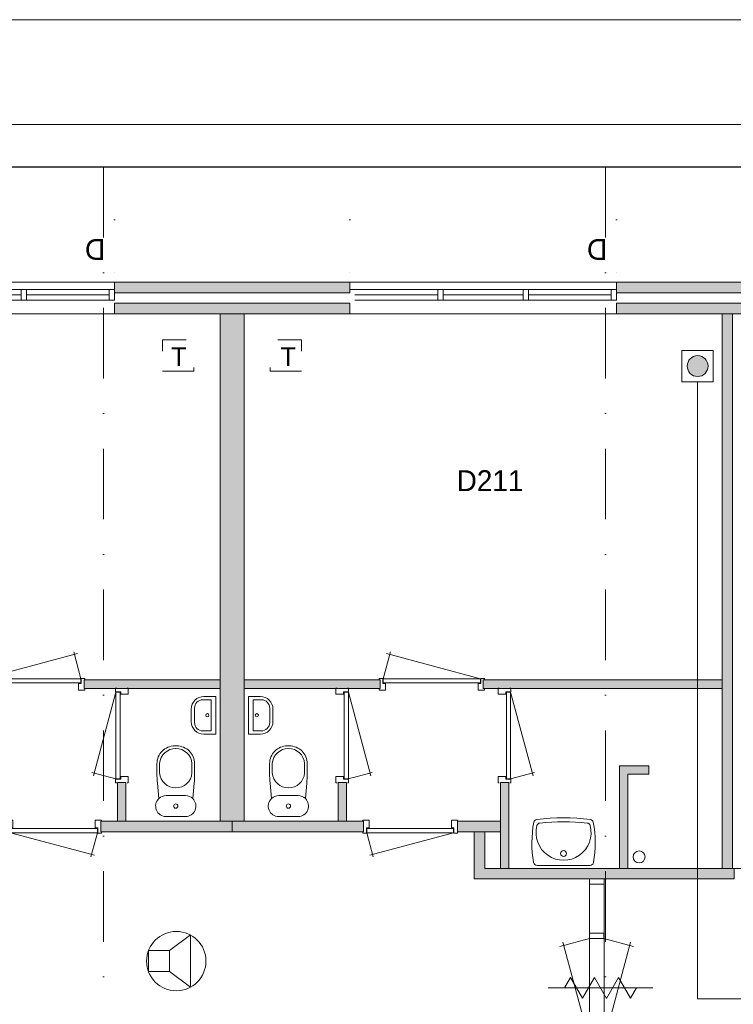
# Model space of a CAD drawing. Header units: millimetres. Extents: x 0 to 84100, y 0 to 59400.
# Tile 33 of 39: x 27469 to 34292, y 49992 to 59400. Entities that reach past the tile are written whole.
import ezdxf
from ezdxf.enums import TextEntityAlignment as Align
from ezdxf.xclip import XClip

# ---------------------------------------------------------------- set-up
doc = ezdxf.new("R2010")
doc.units = ezdxf.units.MM
doc.header["$PDMODE"] = 3
doc.header["$PDSIZE"] = 1
for name, pattern in [('DGN1', [504.6, 0, -504.6]), ('DGN2', [672.8, 336.4, -336.4]), ('DGN4', [1345.6, 672.8, -336.4, 0, -336.4])]:
    doc.linetypes.add(name, pattern=pattern)
for name, color, linetype in [('12', 7, 'Continuous'), ('16', 7, 'Continuous'), ('17', 7, 'Continuous'), ('25', 7, 'Continuous'), ('29', 7, 'Continuous'), ('30', 7, 'Continuous'), ('31', 7, 'Continuous'), ('32', 7, 'Continuous'), ('33', 7, 'Continuous'), ('40', 7, 'Continuous'), ('48', 7, 'Continuous'), ('56', 7, 'Continuous'), ('58', 7, 'Continuous'), ('62', 7, 'Continuous'), ('KADER', 7, 'Continuous'), ('TRAP', 7, 'Continuous')]:
    doc.layers.add(name, color=color, linetype=linetype)
doc.styles.add('dgn001', font='dgn001.shx')
doc.styles.add('dgn003', font='dgn003.shx')
doc.styles.get("Standard").update_dxf_attribs({"font": 'arial.ttf'})
doc.dimstyles.get("Standard").update_dxf_attribs({"dimtxt": 0.18, "dimasz": 0.18, "dimexe": 0.18, "dimexo": 0.0625, "dimgap": 0.09, "dimtad": 0, "dimtih": 1, "dimtoh": 1, "dimdec": 4, "dimzin": 0, "dimdsep": 46, "dimtxsty": 'Standard', "dimcen": 0.09, "dimadec": 0, "dimazin": 0, "dimtfac": 1, "dimtdec": 4, "dimtofl": 0, "dimtmove": 0, "dimatfit": 3, "dimfxl": 1, "dimtolj": 1, "dimtzin": 0, "dimarcsym": 0})

# ---------------------------------------------------------------- blocks, each defined once
blk = doc.blocks.new('AnonymousCell69')
at = {"layer": 'TRAP', "color": 1, "linetype": 'DGN2', "lineweight": 0, "flags": 128}
blk.add_lwpolyline([(150, -139), (-150, -139), (-150, 161), (150, 161), (150, -139)], dxfattribs=at)
at = {"layer": 'TRAP', "color": 1, "linetype": 'DGN2', "lineweight": 0, "style": 'dgn001'}
blk.add_text('T', height=180, dxfattribs=at).set_placement((-52, -90))
blk = doc.blocks.new('AnonymousCell70')
at = {"layer": 'TRAP', "color": 1, "linetype": 'DGN2', "lineweight": 0, "flags": 128}
blk.add_lwpolyline([(-150, -139), (150, -139), (150, 161), (-150, 161), (-150, -139)], dxfattribs=at)
at = {"layer": 'TRAP', "color": 1, "linetype": 'DGN2', "lineweight": 0, "style": 'dgn001'}
blk.add_text('T', height=180, dxfattribs=at).set_placement((-68, -90))
blk = doc.blocks.new('EAD036')
at = {"layer": '29'}
h = blk.add_hatch(color=3, dxfattribs=at)
edge = h.paths.add_edge_path()
edge.add_arc((0, 0), 100, 0, 360)
at = {"layer": '29', "color": 3, "linetype": 'Continuous', "lineweight": 0}
blk.add_circle((0, 0), 100, dxfattribs=at)
blk = doc.blocks.new('AnonymousCell72')
at = {"layer": '29', "color": 1, "linetype": 'Continuous', "lineweight": 0, "flags": 128}
blk.add_lwpolyline([(184, 240), (-116, 240), (-116, -60), (184, -60), (184, 240)], dxfattribs=at)
at = {"color": 1, "linetype": 'Continuous', "lineweight": 0}
blk.add_blockref('EAD036', (34, 90), dxfattribs=at)
blk = doc.blocks.new('930L0943')
at = {"layer": '33', "color": 1, "linetype": 'Continuous', "lineweight": 0}
for p, q in [((38, 98), (936.31, 338.7)), ((968, 98), (899.56, 353.44))]:
    blk.add_line(p, q, dxfattribs=at)
at = {"layer": '33', "color": 92, "linetype": 'Continuous', "lineweight": 13, "true_color": 0x00e100, "flags": 128}
for points in [[(0, 90), (0, 101), (35, 101), (35, 51), (60, 51), (60, -11), (0, -11), (0, 0)], [(1006, 90), (1006, 101), (971, 101), (971, 51), (946, 51), (946, -11), (1006, -11), (1006, 0)]]:
    blk.add_lwpolyline(points, dxfattribs=at)
at = {"layer": '33', "color": 2, "linetype": 'Continuous', "lineweight": 13, "true_color": 0xf0f000, "flags": 128}
blk.add_lwpolyline([(968, 98), (38, 98), (38, 58), (968, 58), (968, 98)], dxfattribs=at)
blk = doc.blocks.new('CLOS0242')
at = {"layer": '40', "color": 7, "linetype": 'Continuous', "lineweight": 0}
for p, q in [((-1.1, 670), (0.8, 670)), ((-155, 527.8), (-155, 435.5)), ((155, 527.8), (155, 435.8)), ((-92.5, 220), (92.5, 220))]:
    blk.add_line(p, q, dxfattribs=at)
at = {"layer": '40', "color": 7, "linetype": 'Continuous', "lineweight": 0, "flags": 128}
for points in [[(-175.7, 338.3), (-162, 191.9), (-162, 191.9, 0.674333), (-92.5, 20), (-92.5, 20), (92.5, 20), (92.5, 20, 0.674333), (162, 191.9), (162, 191.9), (175.7, 338.3), (175.7, 338.3, 0.023285), (180, 431.3), (180, 431.3), (180, 525), (180, 525, 0.414214), (10, 695), (10, 695), (-10, 695), (-10, 695, 0.414214), (-180, 525), (-180, 525), (-180, 431.3), (-180, 431.3, 0.023285), (-175.7, 338.3)], [(-162, 191.9, -0.194504), (-92.5, 220)], [(92.5, 220, -0.194504), (162, 191.9)]]:
    blk.add_lwpolyline(points, format="xyb", dxfattribs=at)
at = {"layer": '40', "color": 7, "linetype": 'Continuous', "lineweight": 0}
blk.add_circle((0, 120), 20, dxfattribs=at)
for centre, start, end in [((0, 514.4), 4.9259, 175.0741), ((0, 450), 184.92635, 355.07365)]:
    blk.add_arc(centre, 155.6, start, end, dxfattribs=at)
blk = doc.blocks.new('830R10128')
at = {"layer": '33', "color": 1, "linetype": 'Continuous', "lineweight": 0}
for p, q in [((-108, 868), (-322.82, 66.28)), ((-108, 38), (-336.87, 99.32))]:
    blk.add_line(p, q, dxfattribs=at)
at = {"layer": '33', "color": 92, "linetype": 'Continuous', "lineweight": 13, "true_color": 0x00e100, "flags": 128}
for points in [[(-100, 906), (-111, 906), (-111, 871), (-61, 871), (-61, 846), (11, 846), (11, 906), (0, 906)], [(-100, 0), (-111, 0), (-111, 35), (-61, 35), (-61, 60), (11, 60), (11, 0), (0, 0)]]:
    blk.add_lwpolyline(points, dxfattribs=at)
at = {"layer": '33', "color": 2, "linetype": 'Continuous', "lineweight": 13, "true_color": 0xf0f000, "flags": 128}
blk.add_lwpolyline([(-108, 868), (-108, 38), (-68, 38), (-68, 868), (-108, 868)], dxfattribs=at)
blk = doc.blocks.new('830R10129')
at = {"layer": '33', "color": 1, "linetype": 'Continuous', "lineweight": 0}
for p, q in [((-868, -108), (-66.28, -322.82)), ((-38, -108), (-99.32, -336.87))]:
    blk.add_line(p, q, dxfattribs=at)
at = {"layer": '33', "color": 92, "linetype": 'Continuous', "lineweight": 13, "true_color": 0x00e100, "flags": 128}
for points in [[(-906, -100), (-906, -111), (-871, -111), (-871, -61), (-846, -61), (-846, 11), (-906, 11), (-906, 0)], [(0, -100), (0, -111), (-35, -111), (-35, -61), (-60, -61), (-60, 11), (0, 11), (0, 0)]]:
    blk.add_lwpolyline(points, dxfattribs=at)
at = {"layer": '33', "color": 2, "linetype": 'Continuous', "lineweight": 13, "true_color": 0xf0f000, "flags": 128}
blk.add_lwpolyline([(-868, -108), (-38, -108), (-38, -68), (-868, -68), (-868, -108)], dxfattribs=at)
blk = doc.blocks.new('830R10139')
at = {"layer": '33', "color": 1, "linetype": 'Continuous', "lineweight": 0}
for p, q in [((108, 868), (322.82, 66.28)), ((108, 38), (336.87, 99.32))]:
    blk.add_line(p, q, dxfattribs=at)
at = {"layer": '33', "color": 92, "linetype": 'Continuous', "lineweight": 13, "true_color": 0x00e100, "flags": 128}
for points in [[(100, 906), (111, 906), (111, 871), (61, 871), (61, 846), (-11, 846), (-11, 906), (0, 906)], [(100, 0), (111, 0), (111, 35), (61, 35), (61, 60), (-11, 60), (-11, 0), (0, 0)]]:
    blk.add_lwpolyline(points, dxfattribs=at)
at = {"layer": '33', "color": 2, "linetype": 'Continuous', "lineweight": 13, "true_color": 0xf0f000, "flags": 128}
blk.add_lwpolyline([(108, 868), (108, 38), (68, 38), (68, 868), (108, 868)], dxfattribs=at)
blk = doc.blocks.new('930L0947')
at = {"layer": '33', "color": 1, "linetype": 'Continuous', "lineweight": 0}
for p, q in [((-968, 98), (-899.56, 353.44)), ((-38, 98), (-936.31, 338.7))]:
    blk.add_line(p, q, dxfattribs=at)
at = {"layer": '33', "color": 92, "linetype": 'Continuous', "lineweight": 13, "true_color": 0x00e100, "flags": 128}
for points in [[(-1006, 90), (-1006, 101), (-971, 101), (-971, 51), (-946, 51), (-946, -11), (-1006, -11), (-1006, 0)], [(0, 90), (0, 101), (-35, 101), (-35, 51), (-60, 51), (-60, -11), (0, -11), (0, 0)]]:
    blk.add_lwpolyline(points, dxfattribs=at)
at = {"layer": '33', "color": 2, "linetype": 'Continuous', "lineweight": 13, "true_color": 0xf0f000, "flags": 128}
blk.add_lwpolyline([(-968, 98), (-38, 98), (-38, 58), (-968, 58), (-968, 98)], dxfattribs=at)
blk = doc.blocks.new('830R10140')
at = {"layer": '33', "color": 1, "linetype": 'Continuous', "lineweight": 0}
for p, q in [((108, 868), (322.82, 66.28)), ((108, 38), (336.87, 99.32))]:
    blk.add_line(p, q, dxfattribs=at)
at = {"layer": '33', "color": 92, "linetype": 'Continuous', "lineweight": 13, "true_color": 0x00e100, "flags": 128}
for points in [[(100, 906), (111, 906), (111, 871), (61, 871), (61, 846), (-11, 846), (-11, 906), (0, 906)], [(100, 0), (111, 0), (111, 35), (61, 35), (61, 60), (-11, 60), (-11, 0), (0, 0)]]:
    blk.add_lwpolyline(points, dxfattribs=at)
at = {"layer": '33', "color": 2, "linetype": 'Continuous', "lineweight": 13, "true_color": 0xf0f000, "flags": 128}
blk.add_lwpolyline([(108, 868), (108, 38), (68, 38), (68, 868), (108, 868)], dxfattribs=at)
blk = doc.blocks.new('CLOS0246')
at = {"layer": '40', "color": 7, "linetype": 'Continuous', "lineweight": 0}
for p, q in [((1.1, 670), (-0.8, 670)), ((-155, 527.8), (-155, 435.8)), ((155, 527.8), (155, 435.5)), ((92.5, 220), (-92.5, 220))]:
    blk.add_line(p, q, dxfattribs=at)
at = {"layer": '40', "color": 7, "linetype": 'Continuous', "lineweight": 0, "flags": 128}
for points in [[(175.7, 338.3), (162, 191.9), (162, 191.9, -0.674333), (92.5, 20), (92.5, 20), (-92.5, 20), (-92.5, 20, -0.674333), (-162, 191.9), (-162, 191.9), (-175.7, 338.3), (-175.7, 338.3, -0.023285), (-180, 431.3), (-180, 431.3), (-180, 525), (-180, 525, -0.414214), (-10, 695), (-10, 695), (10, 695), (10, 695, -0.414214), (180, 525), (180, 525), (180, 431.3), (180, 431.3, -0.023285), (175.7, 338.3)], [(-155, 527.8, -0.917521), (155, 527.8)], [(155, 436.6, -0.917514), (-155, 436.6)]]:
    blk.add_lwpolyline(points, format="xyb", dxfattribs=at)
at = {"layer": '40', "color": 7, "linetype": 'Continuous', "lineweight": 0}
blk.add_circle((0, 120), 20, dxfattribs=at)
for centre, start, end in [((-92.5, 120), 90, 134.02728), ((92.5, 120), 45.97272, 90)]:
    blk.add_arc(centre, 100, start, end, dxfattribs=at)
blk = doc.blocks.new('WT0147')
at = {"layer": '40', "color": 7, "linetype": 'Continuous', "lineweight": 0}
blk.add_line((253.2, 20), (-253.2, 20), dxfattribs=at)
blk.add_circle((0, 133.3), 28.1, dxfattribs=at)
for centre, radius, start, end in [((0, -1669.4), 2143.7, 83.14249, 96.85751), ((765.8, 236.5), 1068.4, 169.44861, 190.20169), ((-252, 426.2), 33, 96.85751, 169.65449), ((0, 332.1), 263.1, 164.86666, 15.13334), ((-222.2, 392.2), 33, 96.04176, 164.86666), ((0, -1706.8), 2143.7, 83.95824, 96.04176), ((222.2, 392.2), 33, 15.13334, 83.95824), ((252, 426.2), 33, 10.34551, 83.14249), ((-765.8, 236.5), 1068.4, 349.79831, 10.55139), ((-253.2, 53), 33, 190.00267, 270), ((253.2, 53), 33, 270, 349.99733)]:
    blk.add_arc(centre, radius, start, end, dxfattribs=at)
blk = doc.blocks.new('830R10144')
at = {"layer": '33', "color": 1, "linetype": 'Continuous', "lineweight": 0}
for p, q in [((38, -108), (99.32, -336.87)), ((868, -108), (66.28, -322.82))]:
    blk.add_line(p, q, dxfattribs=at)
at = {"layer": '33', "color": 92, "linetype": 'Continuous', "lineweight": 13, "true_color": 0x00e100, "flags": 128}
for points in [[(0, -100), (0, -111), (35, -111), (35, -61), (60, -61), (60, 11), (0, 11), (0, 0)], [(906, -100), (906, -111), (871, -111), (871, -61), (846, -61), (846, 11), (906, 11), (906, 0)]]:
    blk.add_lwpolyline(points, dxfattribs=at)
at = {"layer": '33', "color": 2, "linetype": 'Continuous', "lineweight": 13, "true_color": 0xf0f000, "flags": 128}
blk.add_lwpolyline([(868, -108), (38, -108), (38, -68), (868, -68), (868, -108)], dxfattribs=at)
blk = doc.blocks.new('FT0146')
at = {"layer": '40', "color": 7, "linetype": 'Continuous', "lineweight": 0}
for p, q in [((-64.6, 148.9), (-144, 148.9)), ((-64.6, -148.9), (-64.6, 148.9)), ((-20, -180), (-20, 180)), ((-135.1, -180), (-20, -180))]:
    blk.add_line(p, q, dxfattribs=at)
at = {"layer": '40', "color": 7, "linetype": 'Continuous', "lineweight": 0, "flags": 128}
for points in [[(-255.1, 60, -0.414214), (-135.1, 180)], [(-224, 68.9, -0.414214), (-144, 148.9)]]:
    blk.add_lwpolyline(points, format="xyb", dxfattribs=at)
for points in [[(-20, 180), (-135.1, 180)], [(-255.1, 60), (-255.1, -60)], [(-224, 68.9), (-224, -68.9)], [(-144, -148.9), (-64.6, -148.9)]]:
    blk.add_lwpolyline(points, dxfattribs=at)
at = {"layer": '40', "color": 7, "linetype": 'Continuous', "lineweight": 0}
blk.add_circle((-101.1, 0.9), 15.1, dxfattribs=at)
for centre, radius in [((-135.1, -60), 120), ((-144, -68.9), 80)]:
    blk.add_arc(centre, radius, 180, 270, dxfattribs=at)
blk = doc.blocks.new('FT0147')
at = {"layer": '40', "color": 7, "linetype": 'Continuous', "lineweight": 0}
for p, q in [((20, -180), (20, 180)), ((64.6, -148.9), (64.6, 148.9)), ((64.6, 148.9), (144, 148.9)), ((135.1, -180), (20, -180))]:
    blk.add_line(p, q, dxfattribs=at)
at = {"layer": '40', "color": 7, "linetype": 'Continuous', "lineweight": 0, "flags": 128}
for points in [[(20, 180), (135.1, 180)], [(224, 68.9), (224, -68.9)], [(255.1, 60), (255.1, -60)], [(144, -148.9), (64.6, -148.9)]]:
    blk.add_lwpolyline(points, dxfattribs=at)
for points in [[(255.1, -60, -0.414214), (135.1, -180)], [(224, -68.9, -0.414214), (144, -148.9)]]:
    blk.add_lwpolyline(points, format="xyb", dxfattribs=at)
at = {"layer": '40', "color": 7, "linetype": 'Continuous', "lineweight": 0}
blk.add_circle((101.1, 0.9), 15.1, dxfattribs=at)
for centre, radius in [((135.1, 60), 120), ((144, 68.9), 80)]:
    blk.add_arc(centre, radius, 0, 90, dxfattribs=at)
blk = doc.blocks.new('_DotSmall')
at = {"color": 0, "linetype": 'ByBlock', "const_width": 0.5}
blk.add_lwpolyline([(-0.0625, 0, 1), (0.0625, 0, 1)], format="xyb", close=True, dxfattribs=at)
blk = doc.blocks.new('*D19313')
at = {"layer": '58', "color": 3, "linetype": 'Continuous', "lineweight": 0, "transparency": 16777216}
blk.add_line((21004.8, 50907.8), (23554.8, 50907.8), dxfattribs=at)
at = {"layer": 'Defpoints', "color": 0, "linetype": 'Continuous', "transparency": 16777216}
for p in [(23554.8, 50907.8), (21004.8, 48907.8), (23554.8, 48907.8)]:
    blk.add_point(p, dxfattribs=at)
at = {"layer": '58', "color": 3, "linetype": 'Continuous', "lineweight": 0, "transparency": 16777216, "xscale": 1080, "yscale": 1080, "zscale": 1080, "rotation": 180}
blk.add_blockref('_DotSmall', (21004.8, 50907.8), dxfattribs=at)
at = {"layer": '58', "color": 3, "linetype": 'Continuous', "lineweight": 0, "transparency": 16777216, "xscale": 1080, "yscale": 1080, "zscale": 1080}
blk.add_blockref('_DotSmall', (23554.8, 50907.8), dxfattribs=at)
at = {"layer": '58', "color": 3, "linetype": 'Continuous', "lineweight": 0, "transparency": 16777216, "insert": (22279.8, 51109.9), "char_height": 200, "attachment_point": 5, "style": 'dgn003'}
blk.add_mtext('\\A1;2550', dxfattribs=at)
blk = doc.blocks.new('*D19315')
at = {"layer": '58', "color": 3, "linetype": 'Continuous', "lineweight": 0, "transparency": 16777216}
blk.add_line((25804.8, 50907.8), (28354.8, 50907.8), dxfattribs=at)
at = {"layer": 'Defpoints', "color": 0, "linetype": 'Continuous', "transparency": 16777216}
for p in [(28354.8, 50907.8), (25804.8, 48907.8), (28354.8, 48907.8)]:
    blk.add_point(p, dxfattribs=at)
at = {"layer": '58', "color": 3, "linetype": 'Continuous', "lineweight": 0, "transparency": 16777216, "xscale": 1080, "yscale": 1080, "zscale": 1080, "rotation": 180}
blk.add_blockref('_DotSmall', (25804.8, 50907.8), dxfattribs=at)
at = {"layer": '58', "color": 3, "linetype": 'Continuous', "lineweight": 0, "transparency": 16777216, "xscale": 1080, "yscale": 1080, "zscale": 1080}
blk.add_blockref('_DotSmall', (28354.8, 50907.8), dxfattribs=at)
at = {"layer": '58', "color": 3, "linetype": 'Continuous', "lineweight": 0, "transparency": 16777216, "insert": (27079.8, 51109.9), "char_height": 200, "attachment_point": 5, "style": 'dgn003'}
blk.add_mtext('\\A1;2550', dxfattribs=at)
blk = doc.blocks.new('*D19316')
at = {"layer": '58', "color": 3, "linetype": 'Continuous', "lineweight": 0, "transparency": 16777216}
blk.add_line((25804.8, 50907.8), (23554.8, 50907.8), dxfattribs=at)
at = {"layer": 'Defpoints', "color": 0, "linetype": 'Continuous', "transparency": 16777216}
for p in [(23554.8, 50907.8), (23554.8, 48907.8), (25804.8, 48907.8)]:
    blk.add_point(p, dxfattribs=at)
at = {"layer": '58', "color": 3, "linetype": 'Continuous', "lineweight": 0, "transparency": 16777216, "xscale": 1080, "yscale": 1080, "zscale": 1080, "rotation": 180}
blk.add_blockref('_DotSmall', (23554.8, 50907.8), dxfattribs=at)
at = {"layer": '58', "color": 3, "linetype": 'Continuous', "lineweight": 0, "transparency": 16777216, "xscale": 1080, "yscale": 1080, "zscale": 1080}
blk.add_blockref('_DotSmall', (25804.8, 50907.8), dxfattribs=at)
at = {"layer": '58', "color": 3, "linetype": 'Continuous', "lineweight": 0, "transparency": 16777216, "insert": (24679.8, 51109.9), "char_height": 200, "attachment_point": 5, "style": 'dgn003'}
blk.add_mtext('\\A1;2250', dxfattribs=at)
blk = doc.blocks.new('*D19318')
at = {"layer": '58', "color": 3, "linetype": 'Continuous', "lineweight": 0, "transparency": 16777216}
blk.add_line((30604.8, 50907.8), (28354.8, 50907.8), dxfattribs=at)
at = {"layer": 'Defpoints', "color": 0, "linetype": 'Continuous', "transparency": 16777216}
for p in [(28354.8, 50907.8), (28354.8, 48907.8), (30604.8, 48907.8)]:
    blk.add_point(p, dxfattribs=at)
at = {"layer": '58', "color": 3, "linetype": 'Continuous', "lineweight": 0, "transparency": 16777216, "xscale": 1080, "yscale": 1080, "zscale": 1080, "rotation": 180}
blk.add_blockref('_DotSmall', (28354.8, 50907.8), dxfattribs=at)
at = {"layer": '58', "color": 3, "linetype": 'Continuous', "lineweight": 0, "transparency": 16777216, "xscale": 1080, "yscale": 1080, "zscale": 1080}
blk.add_blockref('_DotSmall', (30604.8, 50907.8), dxfattribs=at)
at = {"layer": '58', "color": 3, "linetype": 'Continuous', "lineweight": 0, "transparency": 16777216, "insert": (29479.8, 51109.9), "char_height": 200, "attachment_point": 5, "style": 'dgn003'}
blk.add_mtext('\\A1;2250', dxfattribs=at)
blk = doc.blocks.new('79B1033')
at = {"layer": '12', "color": 92, "linetype": 'Continuous', "lineweight": 0, "true_color": 0x00e100}
for p, q in [((-343.72, 0), (-285.98, 100.02)), ((-285.98, 100.02), (-171.88, -97.62)), ((-171.88, -97.62), (-57.68, 100.18)), ((-57.68, 100.18), (58, -100.18)), ((58, -100.18), (173.68, 100.18)), ((173.68, 100.18), (287.88, -97.62)), ((287.88, -97.62), (344.24, 0))]:
    blk.add_line(p, q, dxfattribs=at)
at = {"layer": '12', "color": 7, "linetype": 'Continuous', "lineweight": 0}
blk.add_line((500.48, 0), (-500.5, 0), dxfattribs=at)
blk = doc.blocks.new('EU56')
at = {"layer": '25', "color": 3, "linetype": 'Continuous', "lineweight": 0}
for p, q in [((200, 100), (400, 250)), ((400, 250), (400, -250)), ((200, -100), (400, -250))]:
    blk.add_line(p, q, dxfattribs=at)
at = {"layer": '25', "color": 3, "linetype": 'Continuous', "lineweight": 0, "flags": 128}
blk.add_lwpolyline([(0, -100), (200, -100), (200, 100), (0, 100), (0, -100)], dxfattribs=at)
at = {"layer": '25', "color": 3, "linetype": 'Continuous', "lineweight": 0}
blk.add_circle((265.5, -0.2), 283.8, dxfattribs=at)
blk = doc.blocks.new('A1')
at = {"layer": 'KADER', "color": 1, "linetype": 'Continuous', "lineweight": 0}
blk.add_line((84100, 59400), (0, 59400), dxfattribs=at)
at = {"layer": 'KADER', "color": 5, "linetype": 'Continuous', "lineweight": 0, "flags": 128}
blk.add_lwpolyline([(1000, 1000), (83100, 1000), (83100, 58400), (1000, 58400), (1000, 1000)], dxfattribs=at)
blk = doc.blocks.new('AnonymousCell107')
at = {"color": 1, "linetype": 'Continuous', "lineweight": 0}
blk.add_blockref('A1', (-42050, -29700), dxfattribs=at)
blk = doc.blocks.new('50E03_329_B02 - Default')
at = {"layer": '16'}
for points in [[(25804.76, 48807.77), (23554.76, 48807.77), (23554.76, 48907.77), (25804.76, 48907.77)], [(30604.76, 48807.77), (28354.76, 48807.77), (28354.76, 48907.77), (30604.76, 48907.77)]]:
    blk.add_hatch(color=7, dxfattribs=at).paths.add_polyline_path(points)
at = {"layer": '62'}
for color, points in [(9, [(25804.76, 48607.77), (23554.76, 48607.77), (23554.76, 48707.77), (25804.76, 48707.77)]), (9, [(30604.76, 48607.77), (28354.76, 48607.77), (28354.76, 48707.77), (30604.76, 48707.77)]), (9, [(24564.76, 48607.77), (24794.76, 48607.77), (24794.76, 43757.77), (24564.76, 43757.77)]), (9, [(29364.76, 48607.77), (29464.76, 48607.77), (29464.76, 43307.77), (29364.76, 43307.77)]), (9, [(23264.76, 45027.77), (24564.76, 45027.77), (24564.76, 45107.77), (23264.76, 45107.77)]), (9, [(26094.76, 45027.77), (24794.76, 45027.77), (24794.76, 45107.77), (26094.76, 45107.77)]), (9, [(29364.76, 45027.77), (27079.76, 45027.77), (27079.76, 45107.77), (29364.76, 45107.77)]), (9, [(28664.76, 44207.77), (28664.76, 44287.77), (28384.76, 44287.77), (28384.76, 43307.77), (28464.76, 43307.77), (28464.76, 44207.77)]), (9, [(23584.76, 44127.77), (23664.76, 44127.77), (23664.76, 43757.77), (23584.76, 43757.77)]), (9, [(25774.76, 44127.77), (25694.76, 44127.77), (25694.76, 43757.77), (25774.76, 43757.77)]), (9, [(27324.76, 44127.77), (27244.76, 44127.77), (27244.76, 43307.77), (27324.76, 43307.77)]), (7, [(23424.76, 43757.77), (24679.76, 43757.77), (24679.76, 43657.77), (23424.76, 43657.77)]), (7, [(25934.76, 43757.77), (24679.76, 43757.77), (24679.76, 43657.77), (25934.76, 43657.77)]), (7, [(27244.76, 43757.77), (26834.76, 43757.77), (26834.76, 43657.77), (27244.76, 43657.77)]), (7, [(29479.76, 43207.77), (29479.76, 43307.77), (27094.76, 43307.77), (27094.76, 43657.77), (26994.76, 43657.77), (26994.76, 43207.77)])]:
    blk.add_hatch(color=color, dxfattribs=at).paths.add_polyline_path(points)
at = {"layer": '16', "color": 92, "linetype": 'Continuous', "lineweight": 0, "true_color": 0x00e100, "flags": 128}
for points in [[(25804.76, 48807.77), (23554.76, 48807.77), (23554.76, 48907.77), (25804.76, 48907.77), (25804.76, 48807.77)], [(30604.76, 48807.77), (28354.76, 48807.77), (28354.76, 48907.77), (30604.76, 48907.77), (30604.76, 48807.77)], [(25804.76, 48607.77), (23554.76, 48607.77), (23554.76, 48707.77), (25804.76, 48707.77), (25804.76, 48607.77)], [(30604.76, 48607.77), (28354.76, 48607.77), (28354.76, 48707.77), (30604.76, 48707.77), (30604.76, 48607.77)], [(24564.76, 45027.77), (23264.76, 45027.77), (23264.76, 45107.77), (24564.76, 45107.77), (24564.76, 45027.77)], [(24794.76, 45027.77), (26094.76, 45027.77), (26094.76, 45107.77), (24794.76, 45107.77), (24794.76, 45027.77)], [(27079.76, 45027.77), (29364.76, 45027.77), (29364.76, 45107.77), (27079.76, 45107.77), (27079.76, 45027.77)], [(28464.76, 43307.77), (28464.76, 44207.77), (28664.76, 44207.77), (28664.76, 44287.77), (28384.76, 44287.77), (28384.76, 43307.77), (28464.76, 43307.77)], [(23584.76, 43757.77), (23664.76, 43757.77), (23664.76, 44127.77), (23584.76, 44127.77), (23584.76, 43757.77)], [(25774.76, 43757.77), (25694.76, 43757.77), (25694.76, 44127.77), (25774.76, 44127.77), (25774.76, 43757.77)], [(27324.76, 43307.77), (27244.76, 43307.77), (27244.76, 44127.77), (27324.76, 44127.77), (27324.76, 43307.77)], [(23424.76, 43657.77), (24679.76, 43657.77), (24679.76, 43757.77), (23424.76, 43757.77), (23424.76, 43657.77)], [(25934.76, 43657.77), (24679.76, 43657.77), (24679.76, 43757.77), (25934.76, 43757.77), (25934.76, 43657.77)], [(27244.76, 43657.77), (26834.76, 43657.77), (26834.76, 43757.77), (27244.76, 43757.77), (27244.76, 43657.77)], [(29479.76, 43207.77), (26994.76, 43207.77), (26994.76, 43657.77), (27094.76, 43657.77), (27094.76, 43307.77), (29479.76, 43307.77), (29479.76, 43207.77)]]:
    blk.add_lwpolyline(points, dxfattribs=at)
at = {"layer": '16', "color": 7, "linetype": 'Continuous', "lineweight": 0, "flags": 128}
for points in [[(25804.76, 48807.77), (23554.76, 48807.77), (23554.76, 48907.77), (25804.76, 48907.77), (25804.76, 48807.77)], [(30604.76, 48807.77), (28354.76, 48807.77), (28354.76, 48907.77), (30604.76, 48907.77), (30604.76, 48807.77)]]:
    blk.add_lwpolyline(points, dxfattribs=at)
at = {"layer": '17', "color": 92, "linetype": 'Continuous', "lineweight": 0, "true_color": 0x00e100}
blk.add_line((29464.76, 48607.77), (29464.76, 43307.77), dxfattribs=at)
at = {"layer": '17', "color": 92, "linetype": 'Continuous', "lineweight": 0, "true_color": 0x00e100, "flags": 128}
for points in [[(24794.76, 43757.77), (24564.76, 43757.77), (24564.76, 48607.77), (24794.76, 48607.77), (24794.76, 43757.77)], [(29594.76, 43307.77), (29364.76, 43307.77), (29364.76, 48607.77), (29594.76, 48607.77), (29594.76, 43307.77)]]:
    blk.add_lwpolyline(points, dxfattribs=at)
at = {"layer": '30', "color": 3, "linetype": 'Continuous', "lineweight": 0}
for p, q in [((21004.76, 48907.77), (23554.76, 48907.77)), ((28354.76, 48907.77), (25804.76, 48907.77)), ((21004.76, 48607.77), (23554.76, 48607.77)), ((28354.76, 48607.77), (25804.76, 48607.77))]:
    blk.add_line(p, q, dxfattribs=at)
at = {"layer": '31', "color": 3, "linetype": 'Continuous', "lineweight": 0}
for p, q in [((28096.61, 43207.77), (28096.61, 41607.77)), ((28236.61, 43207.77), (28236.61, 41607.77))]:
    blk.add_line(p, q, dxfattribs=at)
at = {"layer": '32', "color": 3, "linetype": 'Continuous', "lineweight": 0}
for p, q in [((21054.76, 48837.77), (23554.76, 48837.77)), ((28304.76, 48837.77), (25804.76, 48837.77)), ((28304.76, 48737.77), (28304.76, 48837.77)), ((23504.76, 48737.77), (21054.76, 48737.77)), ((21896.43, 48787.77), (22663.1, 48787.77)), ((22713.1, 48787.77), (23504.76, 48787.77)), ((26646.42, 48787.77), (25854.76, 48787.77)), ((25854.76, 48737.77), (28304.76, 48737.77)), ((27463.09, 48787.77), (26696.42, 48787.77)), ((28304.76, 48787.77), (27513.09, 48787.77))]:
    blk.add_line(p, q, dxfattribs=at)
at = {"layer": '32', "color": 3, "linetype": 'Continuous', "lineweight": 0, "flags": 128}
for points in [[(22663.1, 48837.77), (22713.1, 48837.77), (22713.1, 48737.77), (22663.1, 48737.77), (22663.1, 48837.77)], [(23504.76, 48837.77), (23554.76, 48837.77), (23554.76, 48737.77), (23504.76, 48737.77), (23504.76, 48837.77)], [(26696.42, 48837.77), (26646.42, 48837.77), (26646.42, 48737.77), (26696.42, 48737.77), (26696.42, 48837.77)], [(27513.09, 48837.77), (27463.09, 48837.77), (27463.09, 48737.77), (27513.09, 48737.77), (27513.09, 48837.77)], [(28354.76, 48837.77), (28304.76, 48837.77), (28304.76, 48737.77), (28354.76, 48737.77), (28354.76, 48837.77)], [(28236.61, 43207.77), (28236.61, 43157.77), (28097.61, 43157.77), (28097.61, 43207.77), (28236.61, 43207.77)], [(28235.61, 42687.77), (28235.61, 42637.77), (28096.61, 42637.77), (28096.61, 42687.77), (28235.61, 42687.77)]]:
    blk.add_lwpolyline(points, dxfattribs=at)
at = {"layer": '33', "color": 1, "linetype": 'Continuous', "lineweight": 0}
for p, q in [((28096.61, 42637.77), (27813.28, 42561.85)), ((28235.61, 42637.77), (28518.94, 42561.85)), ((28096.61, 41657.77), (27843.68, 42601.71)), ((28235.61, 41657.77), (28488.54, 42601.71))]:
    blk.add_line(p, q, dxfattribs=at)
at = {"layer": '40', "color": 3, "linetype": 'Continuous', "lineweight": 0}
blk.add_circle((28571.52, 43416.37), 57.46, dxfattribs=at)
at = {"layer": '56', "color": 3, "linetype": 'DGN4', "lineweight": 0}
for p, q in [((23449.76, 50407.77), (23449.76, 1494.98)), ((28249.76, 50407.77), (28249.76, 1494.98))]:
    blk.add_line(p, q, dxfattribs=at)
at = {"layer": '58', "color": 3, "linetype": 'DGN1', "lineweight": 0}
for p, q in [((23554.76, 50907.77), (23554.76, 48907.77)), ((25804.76, 50907.77), (25804.76, 48907.77)), ((28354.76, 50907.77), (28354.76, 48907.77))]:
    blk.add_line(p, q, dxfattribs=at)
at = {"layer": '62', "color": 9, "linetype": 'Continuous', "lineweight": 0, "flags": 128}
for points in [[(25804.76, 48607.77), (23554.76, 48607.77), (23554.76, 48707.77), (25804.76, 48707.77), (25804.76, 48607.77)], [(30604.76, 48607.77), (28354.76, 48607.77), (28354.76, 48707.77), (30604.76, 48707.77), (30604.76, 48607.77)], [(24564.76, 48607.77), (24794.76, 48607.77), (24794.76, 43757.77), (24564.76, 43757.77), (24564.76, 48607.77)], [(29364.76, 48607.77), (29464.76, 48607.77), (29464.76, 43307.77), (29364.76, 43307.77), (29364.76, 48607.77)], [(23264.76, 45027.77), (24564.76, 45027.77), (24564.76, 45107.77), (23264.76, 45107.77), (23264.76, 45027.77)], [(26094.76, 45027.77), (24794.76, 45027.77), (24794.76, 45107.77), (26094.76, 45107.77), (26094.76, 45027.77)], [(29364.76, 45027.77), (27079.76, 45027.77), (27079.76, 45107.77), (29364.76, 45107.77), (29364.76, 45027.77)], [(28664.76, 44207.77), (28664.76, 44287.77), (28384.76, 44287.77), (28384.76, 43307.77), (28464.76, 43307.77), (28464.76, 44207.77), (28664.76, 44207.77)], [(23584.76, 44127.77), (23664.76, 44127.77), (23664.76, 43757.77), (23584.76, 43757.77), (23584.76, 44127.77)], [(25774.76, 44127.77), (25694.76, 44127.77), (25694.76, 43757.77), (25774.76, 43757.77), (25774.76, 44127.77)], [(27324.76, 44127.77), (27244.76, 44127.77), (27244.76, 43307.77), (27324.76, 43307.77), (27324.76, 44127.77)]]:
    blk.add_lwpolyline(points, dxfattribs=at)
at = {"layer": '62', "color": 7, "linetype": 'Continuous', "lineweight": 0, "flags": 128}
for points in [[(23424.76, 43757.77), (24679.76, 43757.77), (24679.76, 43657.77), (23424.76, 43657.77), (23424.76, 43757.77)], [(25934.76, 43757.77), (24679.76, 43757.77), (24679.76, 43657.77), (25934.76, 43657.77), (25934.76, 43757.77)], [(27244.76, 43757.77), (26834.76, 43757.77), (26834.76, 43657.77), (27244.76, 43657.77), (27244.76, 43757.77)], [(29479.76, 43207.77), (29479.76, 43307.77), (27094.76, 43307.77), (27094.76, 43657.77), (26994.76, 43657.77), (26994.76, 43207.77), (29479.76, 43207.77)]]:
    blk.add_lwpolyline(points, dxfattribs=at)
at = {"color": 7, "linetype": 'Continuous', "lineweight": 0}
for name, p in [('930L0943', (22266.53, 45021.8)), ('930L0947', (27092.99, 45021.8)), ('830R10128', (23676.36, 44124.68)), ('830R10140', (25683.16, 44124.68)), ('830R10139', (27234.58, 44124.69)), ('FT0146', (24544.33, 44769.81)), ('FT0147', (24815.19, 44769.81)), ('CLOS0242', (24141.25, 43782.67)), ('CLOS0246', (25218.27, 43782.67)), ('830R10129', (23429.47, 43755.87)), ('830R10144', (25930.05, 43755.87)), ('WT0147', (27848.9, 43315.63)), ('79B1033', (28201.11, 42164.48))]:
    blk.add_blockref(name, p, dxfattribs=at)
at = {"layer": '48', "color": 7, "linetype": 'Continuous', "lineweight": 0, "style": 'dgn003'}
for p in [(23369.75, 49221.07), (28169.75, 49221.07)]:
    blk.add_text('D', height=200, rotation=180, dxfattribs=at).set_placement(p, align=Align.MIDDLE_CENTER)
blk.add_text('D211', height=200, dxfattribs=at).set_placement((27146.08, 47011.98), align=Align.MIDDLE_CENTER)
at = {"layer": '58', "color": 3, "linetype": 'Continuous', "lineweight": 0}
for base, p1, p2, picture, middle in [((23554.76, 50907.77), (21004.76, 48907.77), (23554.76, 48907.77), '*D19313', (22279.76, 51109.88)), ((23554.76, 50907.77), (25804.76, 48907.77), (23554.76, 48907.77), '*D19316', (24679.76, 51109.88)), ((28354.76, 50907.77), (25804.76, 48907.77), (28354.76, 48907.77), '*D19315', (27079.76, 51109.88)), ((28354.76, 50907.77), (30604.76, 48907.77), (28354.76, 48907.77), '*D19318', (29479.76, 51109.88))]:
    dim = blk.add_linear_dim(base=base, p1=p1, p2=p2, dimstyle='Standard', override={"dimscale": 1, "dimtxt": 200, "dimasz": 1080, "dimexe": 0, "dimexo": 0, "dimgap": 100, "dimtad": 1, "dimjust": 0, "dimtih": 0, "dimtoh": 0, "dimdec": 0, "dimlfac": 1, "dimzin": 11, "dimdsep": 46, "dimlunit": 2, "dimpost": '<>', "dimtxsty": 'dgn003', "dimblk1": 'DotSmall', "dimblk2": 'DotSmall', "dimsah": 1, "dimcen": 0, "dimse1": 1, "dimse2": 1, "dimclrd": 3, "dimclre": 3, "dimclrt": 3, "dimtol": 0, "dimtix": 1, "dimtofl": 1, "dimatfit": 3, "dimfrac": 1, "dimtolj": 1, "dimlwd": 0, "dimlwe": 0}, dxfattribs=at)
    dim.commit()
    dim.dimension.update_dxf_attribs({"geometry": picture, "text_midpoint": middle})

msp = doc.modelspace()

# ---------------------------------------------------------------- linework, layer by layer
at = {"layer": '29', "color": 1, "linetype": 'Continuous', "lineweight": 0, "flags": 128}
msp.add_lwpolyline([(33951.15, 55940.16), (33951.15, 50042.33), (45984.79, 50042.33), (45984.79, 50826.46)], dxfattribs=at)

# ---------------------------------------------------------------- block references
at = {"color": 1, "linetype": 'Continuous', "lineweight": 0}
for name, p in [('AnonymousCell107', (42050, 29700)), ('AnonymousCell70', (28984.79, 56179.8)), ('AnonymousCell69', (30014.79, 56179.8)), ('AnonymousCell72', (33917.15, 56000.16)), ('EU56', (28700.79, 50404.47))]:
    msp.add_blockref(name, p, dxfattribs=at)
ref = msp.add_blockref('50E03_329_B02 - Default', (4820.03, 7983.03))
XClip(ref).set_block_clipping_path([(-3447.2, 1205.47), (51798.68, 50007.99)])

doc.saveas('drawing.dxf')
